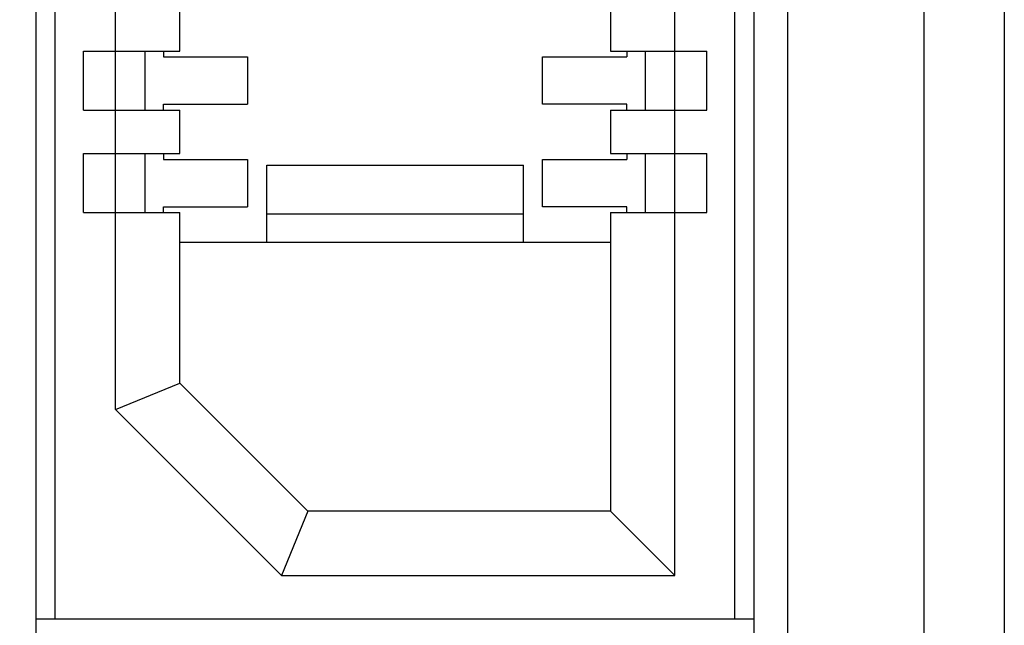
# Model space of a CAD drawing. Header units: inches. Extents: x 0 to 22, y 0 to 17.
# Tile 18 of 52: x 4.482 to 4.784, y 8.29 to 8.476. Entities that reach past the tile are written whole.
import ezdxf

# ---------------------------------------------------------------- set-up
doc = ezdxf.new("R2010")
doc.units = ezdxf.units.IN
doc.header["$LTSCALE"] = 1.21
doc.header["$MEASUREMENT"] = 0
doc.layers.get('0').update_dxf_attribs({"linetype": 'CONTINUOUS'})
doc.layers.add('DIMENSIONS', color=7, linetype='CONTINUOUS')
doc.styles.get("Standard").update_dxf_attribs({"font": 'txt', "width": 0.8})
doc.dimstyles.new('DIMSTYLE_1', dxfattribs={"dimtxt": 0.125, "dimasz": 0.18, "dimexe": 0.18, "dimexo": 0.0625, "dimgap": 0.09, "dimtad": 0, "dimtih": 1, "dimtoh": 1, "dimdec": 3, "dimzin": 4, "dimdsep": 46, "dimtxsty": 'STANDARD', "dimblk": '_FILLED', "dimblk1": '_FILLED', "dimblk2": '_FILLED', "dimcen": 0.09, "dimadec": 0, "dimazin": 0, "dimtp": 0.01, "dimtm": 0.01, "dimtfac": 1, "dimtdec": 3, "dimtofl": 0, "dimtmove": 0, "dimatfit": 3, "dimldrblk": '_FILLED', "dimfxl": 1, "dimtolj": 1, "dimtzin": 4, "dimarcsym": 0})

# ---------------------------------------------------------------- blocks, each defined once
blk = doc.blocks.new('*D4')
at = {"layer": 'DIMENSIONS', "color": 2, "linetype": 'CONTINUOUS'}
blk.add_line((4.45363, 7.05767), (3.55473, 7.05767), dxfattribs=at)
at = {"layer": 'DIMENSIONS', "color": 2, "linetype": 'CONTINUOUS', "insert": (3.49223, 7.12017), "char_height": 0.125, "width": 1.525, "attachment_point": 3, "line_spacing_factor": 0.9}
blk.add_mtext('-4.822{\\Ftxt.shx;\\W1.000000;\\H0.125000; }[122.48]', dxfattribs=at)
blk = doc.blocks.new('_FILLED')
at = {"color": 0, "linetype": 'BYBLOCK'}
blk.add_solid([(0, 0), (-1, 0.1736), (-1, -0.1736)], dxfattribs=at)
blk = doc.blocks.new('*D5')
at = {"layer": 'DIMENSIONS', "color": 2, "linetype": 'CONTINUOUS'}
for p, q in [((4.05778, 6.93623), (3.9375, 6.75)), ((4.44173, 6.93623), (4.05778, 6.93623)), ((3.9375, 6.75), (3.55473, 6.75))]:
    blk.add_line(p, q, dxfattribs=at)
at = {"layer": 'DIMENSIONS', "color": 2, "linetype": 'CONTINUOUS', "insert": (3.49223, 6.8125), "char_height": 0.125, "width": 1.525, "attachment_point": 3, "line_spacing_factor": 0.9}
blk.add_mtext('-4.943{\\Ftxt.shx;\\W1.000000;\\H0.125000; }[125.56]', dxfattribs=at)

msp = doc.modelspace()

# ---------------------------------------------------------------- linework, layer by layer
at = {"color": 7, "linetype": 'CONTINUOUS'}
for p, q in [((4.78423, 11.68911), (4.78423, 6.98824)), ((4.75963, 7.83606), (4.75963, 11.10129)), ((4.71763, 11.06812), (4.71763, 7.86867)), ((4.48697, 8.17388), (4.48697, 11.00852)), ((4.70745, 8.17388), (4.70745, 11.00852)), ((4.70154, 8.29199), (4.70154, 10.89041)), ((4.68304, 8.30537), (4.68304, 10.87703)), ((4.49288, 8.29199), (4.49288, 10.82939)), ((4.51138, 8.35628), (4.51138, 10.82613)), ((4.53107, 8.4664), (4.53107, 8.47978)), ((4.66335, 8.47978), (4.66335, 8.4664)), ((4.50154, 8.4664), (4.53107, 8.4664)), ((4.50154, 8.44829), (4.50154, 8.4664)), ((4.52044, 8.44829), (4.52044, 8.4664)), ((4.52611, 8.4664), (4.52611, 8.46463)), ((4.52611, 8.46463), (4.55193, 8.46463)), ((4.55193, 8.46463), (4.55193, 8.45006)), ((4.64249, 8.46463), (4.66831, 8.46463)), ((4.64249, 8.45006), (4.64249, 8.46463)), ((4.66335, 8.4664), (4.69288, 8.4664)), ((4.66831, 8.4664), (4.66831, 8.46463)), ((4.67398, 8.4664), (4.67398, 8.44829)), ((4.69288, 8.44829), (4.69288, 8.4664)), ((4.52611, 8.45006), (4.55193, 8.45006)), ((4.52611, 8.44829), (4.52611, 8.45006)), ((4.66831, 8.45006), (4.64249, 8.45006)), ((4.66831, 8.44829), (4.66831, 8.45006)), ((4.50154, 8.44829), (4.53107, 8.44829)), ((4.53107, 8.4349), (4.53107, 8.44829)), ((4.66335, 8.44829), (4.69288, 8.44829)), ((4.66335, 8.44829), (4.66335, 8.4349)), ((4.50154, 8.4349), (4.53107, 8.4349)), ((4.50154, 8.41679), (4.50154, 8.4349)), ((4.52044, 8.41679), (4.52044, 8.4349)), ((4.52611, 8.4349), (4.52611, 8.43313)), ((4.66335, 8.4349), (4.69288, 8.4349)), ((4.66831, 8.4349), (4.66831, 8.43313)), ((4.67398, 8.4349), (4.67398, 8.41679)), ((4.69288, 8.41679), (4.69288, 8.4349)), ((4.52611, 8.43313), (4.55193, 8.43313)), ((4.55193, 8.43313), (4.55193, 8.41856)), ((4.55784, 8.43136), (4.63658, 8.43136)), ((4.55784, 8.40774), (4.55784, 8.43136)), ((4.63658, 8.40774), (4.63658, 8.43136)), ((4.64249, 8.43313), (4.66831, 8.43313)), ((4.64249, 8.41856), (4.64249, 8.43313)), ((4.50154, 8.41679), (4.53107, 8.41679)), ((4.52611, 8.41856), (4.55193, 8.41856)), ((4.52611, 8.41679), (4.52611, 8.41856)), ((4.53107, 8.36443), (4.53107, 8.41679)), ((4.55784, 8.41638), (4.63658, 8.41638)), ((4.66831, 8.41856), (4.64249, 8.41856)), ((4.66335, 8.41679), (4.69288, 8.41679)), ((4.66335, 8.41679), (4.66335, 8.32506)), ((4.66831, 8.41679), (4.66831, 8.41856)), ((4.53107, 8.40774), (4.66335, 8.40774)), ((4.51138, 8.35628), (4.53107, 8.36443)), ((4.57044, 8.32506), (4.53107, 8.36443)), ((4.51138, 8.35628), (4.56228, 8.30537)), ((4.57044, 8.32506), (4.56228, 8.30537)), ((4.66335, 8.32506), (4.57044, 8.32506)), ((4.66335, 8.32506), (4.68304, 8.30537)), ((4.56228, 8.30537), (4.68304, 8.30537)), ((4.48697, 8.29199), (4.70745, 8.29199))]:
    msp.add_line(p, q, dxfattribs=at)

# ---------------------------------------------------------------- dimensions: what is measured, and where the dimension line sits
at = {"layer": 'DIMENSIONS', "color": 2, "linetype": 'CONTINUOUS'}
for feature_location, offset, origin, picture, middle in [((4.45363, 7.05767), (-0.8989, 0), (4.51613, 11.87967), '*D4', (2.47973, 7.05767)), ((4.44173, 6.93623), (-0.887, -0.18623), (4.50423, 11.87967), '*D5', (2.47973, 6.75))]:
    dim = msp.add_ordinate_dim(feature_location=feature_location, offset=offset, dtype=0, origin=origin, text='-<>', dimstyle='DIMSTYLE_1', dxfattribs=at)
    dim.commit()
    dim.dimension.update_dxf_attribs({"geometry": picture, "text_midpoint": middle})

doc.saveas('drawing.dxf')
